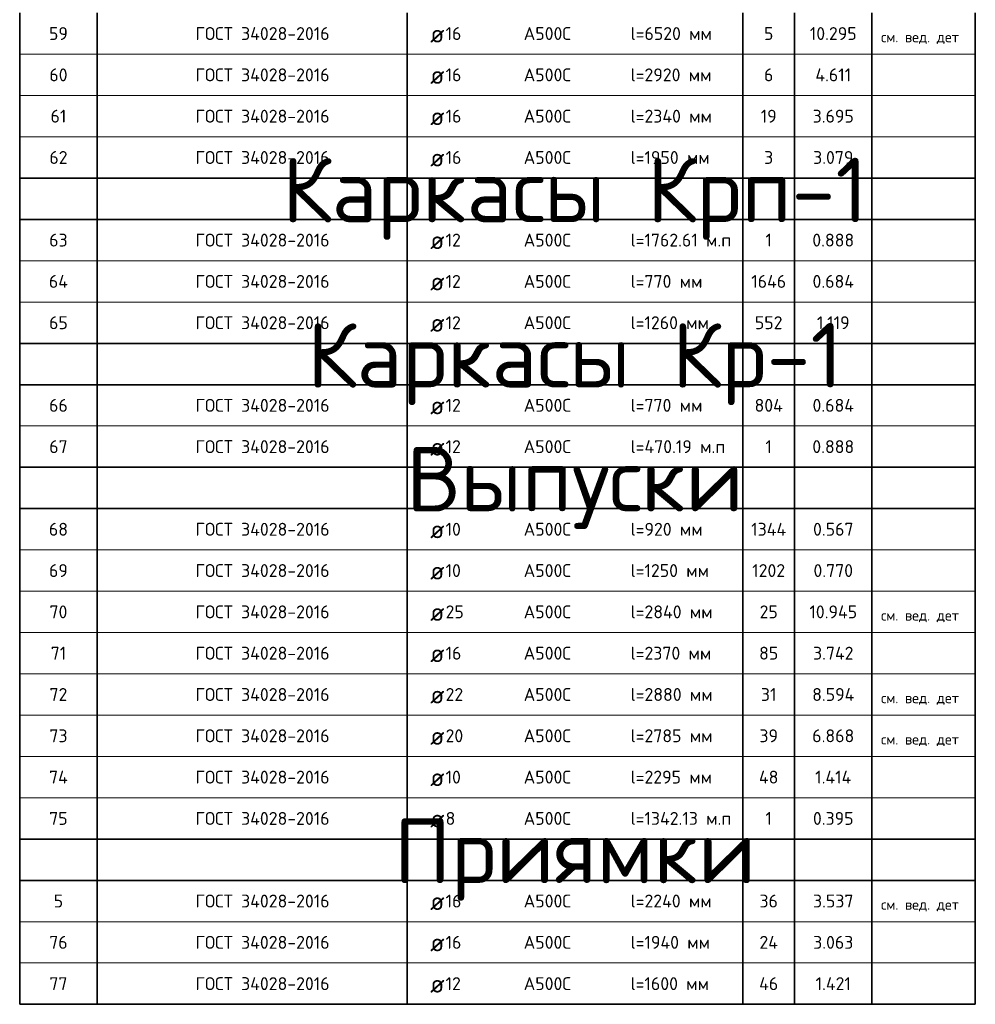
# Model space of a CAD drawing. Header units: millimetres. Extents: x -3483 to 105345, y -283423 to 72284.
# Tile 150 of 157: x 84819 to 88519, y 55187 to 59000. Entities that reach past the tile are written whole.
import ezdxf

# ---------------------------------------------------------------- set-up
doc = ezdxf.new("R2010")
doc.units = ezdxf.units.MM
doc.layers.add('Standard', color=7, linetype='Continuous', lineweight=25)
doc.styles.add('ARIAL', font='ARIAL.TTF')
doc.styles.add('ISOCPEUR', font='ISOCPEUR')

msp = doc.modelspace()

# ---------------------------------------------------------------- linework, layer by layer
at = {"layer": 'Standard', "color": 7, "linetype": 'Continuous', "lineweight": 35, "transparency": 33554687}
for p, q in [((84819.2, 59026.6), (84819.2, 58866.6)), ((85119.2, 59026.6), (85119.2, 58866.6)), ((86319.2, 59026.6), (86319.2, 58866.6)), ((87619.2, 59026.6), (87619.2, 58866.6)), ((87819.2, 59026.6), (87819.2, 58866.6)), ((88119.2, 59026.6), (88119.2, 58866.6)), ((88519.2, 59026.6), (88519.2, 58866.6)), ((84819.2, 58866.6), (84819.2, 58706.6)), ((85119.2, 58866.6), (85119.2, 58706.6)), ((86319.2, 58866.6), (86319.2, 58706.6)), ((87619.2, 58866.6), (87619.2, 58706.6)), ((87819.2, 58866.6), (87819.2, 58706.6)), ((88119.2, 58866.6), (88119.2, 58706.6)), ((88519.2, 58866.6), (88519.2, 58706.6)), ((84819.2, 58706.6), (84819.2, 58546.6)), ((85119.2, 58706.6), (85119.2, 58546.6)), ((86319.2, 58706.6), (86319.2, 58546.6)), ((87619.2, 58706.6), (87619.2, 58546.6)), ((87819.2, 58706.6), (87819.2, 58546.6)), ((88119.2, 58706.6), (88119.2, 58546.6)), ((88519.2, 58706.6), (88519.2, 58546.6)), ((84819.2, 58546.6), (84819.2, 58386.6)), ((85119.2, 58546.6), (85119.2, 58386.6)), ((86319.2, 58546.6), (86319.2, 58386.6)), ((87619.2, 58546.6), (87619.2, 58386.6)), ((87819.2, 58546.6), (87819.2, 58386.6)), ((88119.2, 58546.6), (88119.2, 58386.6)), ((88519.2, 58546.6), (88519.2, 58386.6)), ((84819.2, 58386.6), (88519.2, 58386.6)), ((84819.2, 58386.6), (84819.2, 58226.6)), ((85119.2, 58386.6), (85119.2, 58226.6)), ((86319.2, 58386.6), (86319.2, 58226.6)), ((87619.2, 58386.6), (87619.2, 58226.6)), ((87819.2, 58386.6), (87819.2, 58226.6)), ((88119.2, 58386.6), (88119.2, 58226.6)), ((88519.2, 58386.6), (88519.2, 58226.6)), ((84819.2, 58226.6), (88519.2, 58226.6)), ((88519.2, 58226.6), (84819.2, 58226.6)), ((84819.2, 58226.6), (84819.2, 58066.6)), ((85119.2, 58226.6), (85119.2, 58066.6)), ((86319.2, 58226.6), (86319.2, 58066.6)), ((87619.2, 58226.6), (87619.2, 58066.6)), ((87819.2, 58226.6), (87819.2, 58066.6)), ((88119.2, 58226.6), (88119.2, 58066.6)), ((88519.2, 58226.6), (88519.2, 58066.6)), ((84819.2, 58066.6), (84819.2, 57906.6)), ((85119.2, 58066.6), (85119.2, 57906.6)), ((86319.2, 58066.6), (86319.2, 57906.6)), ((87619.2, 58066.6), (87619.2, 57906.6)), ((87819.2, 58066.6), (87819.2, 57906.6)), ((88119.2, 58066.6), (88119.2, 57906.6)), ((88519.2, 58066.6), (88519.2, 57906.6)), ((84819.2, 57906.6), (84819.2, 57746.6)), ((85119.2, 57906.6), (85119.2, 57746.6)), ((86319.2, 57906.6), (86319.2, 57746.6)), ((87619.2, 57906.6), (87619.2, 57746.6)), ((87819.2, 57906.6), (87819.2, 57746.6)), ((88119.2, 57906.6), (88119.2, 57746.6)), ((88519.2, 57906.6), (88519.2, 57746.6)), ((84819.2, 57746.6), (88519.2, 57746.6)), ((84819.2, 57746.6), (84819.2, 57586.6)), ((84819.2, 57746.6), (88519.2, 57746.6)), ((84819.2, 57746.6), (88519.2, 57746.6)), ((84819.2, 57746.6), (88519.2, 57746.6)), ((84819.2, 57746.6), (88519.2, 57746.6)), ((85119.2, 57746.6), (85119.2, 57586.6)), ((86319.2, 57746.6), (86319.2, 57586.6)), ((87619.2, 57746.6), (87619.2, 57586.6)), ((87819.2, 57746.6), (87819.2, 57586.6)), ((88119.2, 57746.6), (88119.2, 57586.6)), ((88519.2, 57746.6), (88519.2, 57586.6)), ((84819.2, 57586.6), (88519.2, 57586.6)), ((84819.2, 57586.6), (84819.2, 57426.6)), ((85119.2, 57586.6), (85119.2, 57426.6)), ((86319.2, 57586.6), (86319.2, 57426.6)), ((87619.2, 57586.6), (87619.2, 57426.6)), ((87819.2, 57586.6), (87819.2, 57426.6)), ((88119.2, 57586.6), (88119.2, 57426.6)), ((88519.2, 57586.6), (88519.2, 57426.6)), ((84819.2, 57426.6), (84819.2, 57266.6)), ((85119.2, 57426.6), (85119.2, 57266.6)), ((86319.2, 57426.6), (86319.2, 57266.6)), ((87619.2, 57426.6), (87619.2, 57266.6)), ((87819.2, 57426.6), (87819.2, 57266.6)), ((88119.2, 57426.6), (88119.2, 57266.6)), ((88519.2, 57426.6), (88519.2, 57266.6)), ((84819.2, 57266.6), (88519.2, 57266.6)), ((84819.2, 57266.6), (84819.2, 57106.6)), ((84819.2, 57266.6), (88519.2, 57266.6)), ((84819.2, 57266.6), (88519.2, 57266.6)), ((84819.2, 57266.6), (88519.2, 57266.6)), ((84819.2, 57266.6), (88519.2, 57266.6)), ((84819.2, 57266.6), (88519.2, 57266.6)), ((85119.2, 57266.6), (85119.2, 57106.6)), ((86319.2, 57266.6), (86319.2, 57106.6)), ((87619.2, 57266.6), (87619.2, 57106.6)), ((87819.2, 57266.6), (87819.2, 57106.6)), ((88119.2, 57266.6), (88119.2, 57106.6)), ((88519.2, 57266.6), (88519.2, 57106.6)), ((84819.2, 57106.6), (88519.2, 57106.6)), ((84819.2, 57106.6), (84819.2, 56946.6)), ((85119.2, 57106.6), (85119.2, 56946.6)), ((86319.2, 57106.6), (86319.2, 56946.6)), ((87619.2, 57106.6), (87619.2, 56946.6)), ((87819.2, 57106.6), (87819.2, 56946.6)), ((88119.2, 57106.6), (88119.2, 56946.6)), ((88519.2, 57106.6), (88519.2, 56946.6)), ((84819.2, 56946.6), (84819.2, 56786.6)), ((85119.2, 56946.6), (85119.2, 56786.6)), ((86319.2, 56946.6), (86319.2, 56786.6)), ((87619.2, 56946.6), (87619.2, 56786.6)), ((87819.2, 56946.6), (87819.2, 56786.6)), ((88119.2, 56946.6), (88119.2, 56786.6)), ((88519.2, 56946.6), (88519.2, 56786.6)), ((84819.2, 56786.6), (84819.2, 56626.6)), ((85119.2, 56786.6), (85119.2, 56626.6)), ((86319.2, 56786.6), (86319.2, 56626.6)), ((87619.2, 56786.6), (87619.2, 56626.6)), ((87819.2, 56786.6), (87819.2, 56626.6)), ((88119.2, 56786.6), (88119.2, 56626.6)), ((88519.2, 56786.6), (88519.2, 56626.6)), ((84819.2, 56626.6), (84819.2, 56466.6)), ((85119.2, 56626.6), (85119.2, 56466.6)), ((86319.2, 56626.6), (86319.2, 56466.6)), ((87619.2, 56626.6), (87619.2, 56466.6)), ((87819.2, 56626.6), (87819.2, 56466.6)), ((88119.2, 56626.6), (88119.2, 56466.6)), ((88519.2, 56626.6), (88519.2, 56466.6)), ((84819.2, 56466.6), (84819.2, 56306.6)), ((85119.2, 56466.6), (85119.2, 56306.6)), ((86319.2, 56466.6), (86319.2, 56306.6)), ((87619.2, 56466.6), (87619.2, 56306.6)), ((87819.2, 56466.6), (87819.2, 56306.6)), ((88119.2, 56466.6), (88119.2, 56306.6)), ((88519.2, 56466.6), (88519.2, 56306.6)), ((84819.2, 56306.6), (84819.2, 56146.6)), ((85119.2, 56306.6), (85119.2, 56146.6)), ((86319.2, 56306.6), (86319.2, 56146.6)), ((87619.2, 56306.6), (87619.2, 56146.6)), ((87819.2, 56306.6), (87819.2, 56146.6)), ((88119.2, 56306.6), (88119.2, 56146.6)), ((88519.2, 56306.6), (88519.2, 56146.6)), ((84819.2, 56146.6), (84819.2, 55986.6)), ((85119.2, 56146.6), (85119.2, 55986.6)), ((86319.2, 56146.6), (86319.2, 55986.6)), ((87619.2, 56146.6), (87619.2, 55986.6)), ((87819.2, 56146.6), (87819.2, 55986.6)), ((88119.2, 56146.6), (88119.2, 55986.6)), ((88519.2, 56146.6), (88519.2, 55986.6)), ((84819.2, 55986.6), (84819.2, 55826.6)), ((85119.2, 55986.6), (85119.2, 55826.6)), ((86319.2, 55986.6), (86319.2, 55826.6)), ((87619.2, 55986.6), (87619.2, 55826.6)), ((87819.2, 55986.6), (87819.2, 55826.6)), ((88119.2, 55986.6), (88119.2, 55826.6)), ((88519.2, 55986.6), (88519.2, 55826.6)), ((84819.2, 55826.6), (88519.2, 55826.6)), ((84819.2, 55826.6), (88519.2, 55826.6)), ((84819.2, 55826.6), (88519.2, 55826.6)), ((84819.2, 55826.6), (84819.2, 55666.6)), ((85119.2, 55826.6), (85119.2, 55666.6)), ((86319.2, 55826.6), (86319.2, 55666.6)), ((87619.2, 55826.6), (87619.2, 55666.6)), ((87819.2, 55826.6), (87819.2, 55666.6)), ((88119.2, 55826.6), (88119.2, 55666.6)), ((88519.2, 55826.6), (88519.2, 55666.6)), ((84819.2, 55666.6), (88519.2, 55666.6)), ((84819.2, 55666.6), (84819.2, 55506.6)), ((85119.2, 55666.6), (85119.2, 55506.6)), ((86319.2, 55666.6), (86319.2, 55506.6)), ((87619.2, 55666.6), (87619.2, 55506.6)), ((87819.2, 55666.6), (87819.2, 55506.6)), ((88119.2, 55666.6), (88119.2, 55506.6)), ((88519.2, 55666.6), (88519.2, 55506.6)), ((84819.2, 55506.6), (84819.2, 55346.6)), ((85119.2, 55506.6), (85119.2, 55346.6)), ((86319.2, 55506.6), (86319.2, 55346.6)), ((87619.2, 55506.6), (87619.2, 55346.6)), ((87819.2, 55506.6), (87819.2, 55346.6)), ((88119.2, 55506.6), (88119.2, 55346.6)), ((88519.2, 55506.6), (88519.2, 55346.6)), ((84819.2, 55346.6), (84819.2, 55186.6)), ((85119.2, 55346.6), (85119.2, 55186.6)), ((86319.2, 55346.6), (86319.2, 55186.6)), ((87619.2, 55346.6), (87619.2, 55186.6)), ((87819.2, 55346.6), (87819.2, 55186.6)), ((88119.2, 55346.6), (88119.2, 55186.6)), ((88519.2, 55346.6), (88519.2, 55186.6)), ((84819.2, 55186.6), (88519.2, 55186.6))]:
    msp.add_line(p, q, dxfattribs=at)
at = {"layer": 'Standard', "color": 7, "linetype": 'Continuous', "lineweight": 13, "transparency": 33554687}
for p, q in [((88519.2, 58866.6), (84819.2, 58866.6)), ((88519.2, 58706.6), (84819.2, 58706.6)), ((88519.2, 58546.6), (84819.2, 58546.6)), ((88519.2, 58386.6), (84819.2, 58386.6)), ((88519.2, 58226.6), (84819.2, 58226.6)), ((88519.2, 58066.6), (84819.2, 58066.6)), ((88519.2, 57906.6), (84819.2, 57906.6)), ((88519.2, 57746.6), (84819.2, 57746.6)), ((88519.2, 57746.6), (84819.2, 57746.6)), ((88519.2, 57746.6), (84819.2, 57746.6)), ((88519.2, 57746.6), (84819.2, 57746.6)), ((88519.2, 57746.6), (84819.2, 57746.6)), ((88519.2, 57586.6), (84819.2, 57586.6)), ((88519.2, 57426.6), (84819.2, 57426.6)), ((88519.2, 57266.6), (84819.2, 57266.6)), ((88519.2, 57266.6), (84819.2, 57266.6)), ((88519.2, 57266.6), (84819.2, 57266.6)), ((88519.2, 57266.6), (84819.2, 57266.6)), ((88519.2, 57266.6), (84819.2, 57266.6)), ((88519.2, 57266.6), (84819.2, 57266.6)), ((88519.2, 56946.6), (84819.2, 56946.6)), ((88519.2, 56786.6), (84819.2, 56786.6)), ((88519.2, 56626.6), (84819.2, 56626.6)), ((88519.2, 56466.6), (84819.2, 56466.6)), ((88519.2, 56306.6), (84819.2, 56306.6)), ((88519.2, 56146.6), (84819.2, 56146.6)), ((88519.2, 55986.6), (84819.2, 55986.6)), ((88519.2, 55826.6), (84819.2, 55826.6)), ((88519.2, 55826.6), (84819.2, 55826.6)), ((88519.2, 55826.6), (84819.2, 55826.6)), ((88519.2, 55506.6), (84819.2, 55506.6)), ((88519.2, 55346.6), (84819.2, 55346.6)), ((88519.2, 55186.6), (84819.2, 55186.6))]:
    msp.add_line(p, q, dxfattribs=at)

# ---------------------------------------------------------------- texts
at = {"layer": 'Standard', "color": 7, "linetype": 'Continuous', "lineweight": 35, "transparency": 33554687, "style": 'ISOCPEUR'}
for s, insert, char_height, width, attachment_point in [('\\A1;{\\fISOCPEUR|i0|b0;\\H50.000000;\\W1.000000;\\C7;ГОСТ 34028-2016}\\P', (85499.2, 58946.6), 50, 549.083, 4), ('\\A1;{\\fISOCPEUR|i0|b0;\\H50.000000;\\W1.000000;\\C7;59}\\P', (84969.2, 58946.6), 50, 91.875, 5), ('\\A1;{\\fISOCPEUR|i0|b0;\\H70.000000;\\W1.000000;\\C7;ø}\\P', (86408.3, 58946.6), 70, 91.636, 4), ('\\A1;{\\fISOCPEUR|i0|b0;\\H50.000000;\\W1.000000;\\C7;16}\\P', (86468.1, 58946.6), 50, 78.75, 4), ('\\A1;{\\fISOCPEUR|i0|b0;\\H50.000000;\\W1.000000;\\C7;А500С}\\P', (86770.5, 58946.6), 50, 208.718, 4), ('\\A1;{\\fISOCPEUR|i0|b0;\\H50.000000;\\W1.000000;\\C7;l=6520 мм}\\P', (87184.7, 58946.6), 50, 329.206, 4), ('\\A1;{\\fISOCPEUR|i0|b0;\\H50.000000;\\W1.000000;\\C7;5}\\P', (87719.2, 58946.6), 50, 54.444, 5), ('\\A1;{\\fISOCPEUR|i0|b0;\\H50.000000;\\W1.000000;\\C7;10.295}\\P', (87969.2, 58946.6), 50, 202.5, 5), ('\\A1;{\\fISOCPEUR|i0|b0;\\H50.000000;\\W1.000000;\\C7;ГОСТ 34028-2016}\\P', (85499.2, 58786.6), 50, 549.083, 4), ('\\A1;{\\fISOCPEUR|i0|b0;\\H50.000000;\\W1.000000;\\C7;60}\\P', (84969.2, 58786.6), 50, 91.875, 5), ('\\A1;{\\fISOCPEUR|i0|b0;\\H50.000000;\\W1.000000;\\C7;16}\\P', (86468.1, 58786.6), 50, 78.75, 4), ('\\A1;{\\fISOCPEUR|i0|b0;\\H50.000000;\\W1.000000;\\C7;А500С}\\P', (86770.5, 58786.6), 50, 208.718, 4), ('\\A1;{\\fISOCPEUR|i0|b0;\\H50.000000;\\W1.000000;\\C7;l=2920 мм}\\P', (87184.7, 58786.6), 50, 329.206, 4), ('\\A1;{\\fISOCPEUR|i0|b0;\\H50.000000;\\W1.000000;\\C7;6}\\P', (87719.2, 58786.6), 50, 54.444, 5), ('\\A1;{\\fISOCPEUR|i0|b0;\\H50.000000;\\W1.000000;\\C7;4.611}\\P', (87969.2, 58786.6), 50, 160.588, 5), ('\\A1;{\\fISOCPEUR|i0|b0;\\H70.000000;\\W1.000000;\\C7;ø}\\P', (86408.3, 58786.6), 70, 91.636, 4), ('\\A1;{\\fISOCPEUR|i0|b0;\\H50.000000;\\W1.000000;\\C7;ГОСТ 34028-2016}\\P', (85499.2, 58626.6), 50, 549.083, 4), ('\\A1;{\\fISOCPEUR|i0|b0;\\H50.000000;\\W1.000000;\\C7;l=2340 мм}\\P', (87184.7, 58626.6), 50, 334.219, 4), ('\\A1;{\\fISOCPEUR|i0|b0;\\H50.000000;\\W1.000000;\\C7;61}\\P', (84969.2, 58626.6), 50, 78.75, 5), ('\\A1;{\\fISOCPEUR|i0|b0;\\H70.000000;\\W1.000000;\\C7;ø}\\P', (86408.3, 58626.6), 70, 91.636, 4), ('\\A1;{\\fISOCPEUR|i0|b0;\\H50.000000;\\W1.000000;\\C7;16}\\P', (86468.1, 58626.6), 50, 78.75, 4), ('\\A1;{\\fISOCPEUR|i0|b0;\\H50.000000;\\W1.000000;\\C7;А500С}\\P', (86770.5, 58626.6), 50, 208.718, 4), ('\\A1;{\\fISOCPEUR|i0|b0;\\H50.000000;\\W1.000000;\\C7;19}\\P', (87719.2, 58626.6), 50, 78.75, 5), ('\\A1;{\\fISOCPEUR|i0|b0;\\H50.000000;\\W1.000000;\\C7;3.695}\\P', (87969.2, 58626.6), 50, 178.485, 5), ('\\A1;{\\fISOCPEUR|i0|b0;\\H50.000000;\\W1.000000;\\C7;ГОСТ 34028-2016}\\P', (85499.2, 58466.6), 50, 549.083, 4), ('\\A1;{\\fISOCPEUR|i0|b0;\\H50.000000;\\W1.000000;\\C7;l=1950 мм}\\P', (87184.7, 58466.6), 50, 318.413, 4), ('\\A1;{\\fISOCPEUR|i0|b0;\\H50.000000;\\W1.000000;\\C7;62}\\P', (84969.2, 58466.6), 50, 91.875, 5), ('\\A1;{\\fISOCPEUR|i0|b0;\\H70.000000;\\W1.000000;\\C7;ø}\\P', (86408.3, 58466.6), 70, 91.636, 4), ('\\A1;{\\fISOCPEUR|i0|b0;\\H50.000000;\\W1.000000;\\C7;16}\\P', (86468.1, 58466.6), 50, 78.75, 4), ('\\A1;{\\fISOCPEUR|i0|b0;\\H50.000000;\\W1.000000;\\C7;А500С}\\P', (86770.5, 58466.6), 50, 208.718, 4), ('\\A1;{\\fISOCPEUR|i0|b0;\\H50.000000;\\W1.000000;\\C7;3}\\P', (87719.2, 58466.6), 50, 54.444, 5), ('\\A1;{\\fISOCPEUR|i0|b0;\\H50.000000;\\W1.000000;\\C7;3.079}\\P', (87969.2, 58466.6), 50, 178.485, 5), ('\\A1;{\\fISOCPEUR|i0|b0;\\H50.000000;\\W1.000000;\\C7;ГОСТ 34028-2016}\\P', (85499.2, 58146.6), 50, 549.083, 4), ('\\A1;{\\fISOCPEUR|i0|b0;\\H50.000000;\\W1.000000;\\C7;l=1762.61 м.п}\\P', (87184.7, 58146.6), 50, 403.171, 4), ('\\A1;{\\fISOCPEUR|i0|b0;\\H50.000000;\\W1.000000;\\C7;63}\\P', (84969.2, 58146.6), 50, 91.875, 5), ('\\A1;{\\fISOCPEUR|i0|b0;\\H70.000000;\\W1.000000;\\C7;ø}\\P', (86408.3, 58146.6), 70, 91.636, 4), ('\\A1;{\\fISOCPEUR|i0|b0;\\H50.000000;\\W1.000000;\\C7;12}\\P', (86468.1, 58146.6), 50, 78.75, 4), ('\\A1;{\\fISOCPEUR|i0|b0;\\H50.000000;\\W1.000000;\\C7;А500С}\\P', (86770.5, 58146.6), 50, 208.718, 4), ('\\A1;{\\fISOCPEUR|i0|b0;\\H50.000000;\\W1.000000;\\C7;1}\\P', (87719.2, 58146.6), 50, 38.889, 5), ('\\A1;{\\fISOCPEUR|i0|b0;\\H50.000000;\\W1.000000;\\C7;0.888}\\P', (87969.2, 58146.6), 50, 178.485, 5), ('\\A1;{\\fISOCPEUR|i0|b0;\\H50.000000;\\W1.000000;\\C7;ГОСТ 34028-2016}\\P', (85499.2, 57986.6), 50, 549.083, 4), ('\\A1;{\\fISOCPEUR|i0|b0;\\H50.000000;\\W1.000000;\\C7;64}\\P', (84969.2, 57986.6), 50, 97.059, 5), ('\\A1;{\\fISOCPEUR|i0|b0;\\H50.000000;\\W1.000000;\\C7;12}\\P', (86468.1, 57986.6), 50, 78.75, 4), ('\\A1;{\\fISOCPEUR|i0|b0;\\H50.000000;\\W1.000000;\\C7;А500С}\\P', (86770.5, 57986.6), 50, 208.718, 4), ('\\A1;{\\fISOCPEUR|i0|b0;\\H50.000000;\\W1.000000;\\C7;l=770 мм}\\P', (87184.7, 57986.6), 50, 294.107, 4), ('\\A1;{\\fISOCPEUR|i0|b0;\\H50.000000;\\W1.000000;\\C7;1646}\\P', (87719.2, 57986.6), 50, 156.774, 5), ('\\A1;{\\fISOCPEUR|i0|b0;\\H50.000000;\\W1.000000;\\C7;0.684}\\P', (87969.2, 57986.6), 50, 183.529, 5), ('\\A1;{\\fISOCPEUR|i0|b0;\\H70.000000;\\W1.000000;\\C7;ø}\\P', (86408.3, 57986.6), 70, 91.636, 4), ('\\A1;{\\fISOCPEUR|i0|b0;\\H50.000000;\\W1.000000;\\C7;ГОСТ 34028-2016}\\P', (85499.2, 57826.6), 50, 549.083, 4), ('\\A1;{\\fISOCPEUR|i0|b0;\\H50.000000;\\W1.000000;\\C7;l=1260 мм}\\P', (87184.7, 57826.6), 50, 318.413, 4), ('\\A1;{\\fISOCPEUR|i0|b0;\\H50.000000;\\W1.000000;\\C7;65}\\P', (84969.2, 57826.6), 50, 91.875, 5), ('\\A1;{\\fISOCPEUR|i0|b0;\\H70.000000;\\W1.000000;\\C7;ø}\\P', (86408.3, 57826.6), 70, 91.636, 4), ('\\A1;{\\fISOCPEUR|i0|b0;\\H50.000000;\\W1.000000;\\C7;12}\\P', (86468.1, 57826.6), 50, 78.75, 4), ('\\A1;{\\fISOCPEUR|i0|b0;\\H50.000000;\\W1.000000;\\C7;А500С}\\P', (86770.5, 57826.6), 50, 208.718, 4), ('\\A1;{\\fISOCPEUR|i0|b0;\\H50.000000;\\W1.000000;\\C7;552}\\P', (87719.2, 57826.6), 50, 127.826, 5), ('\\A1;{\\fISOCPEUR|i0|b0;\\H50.000000;\\W1.000000;\\C7;1.119}\\P', (87969.2, 57826.6), 50, 143.939, 5), ('\\A1;{\\fISOCPEUR|i0|b0;\\H50.000000;\\W1.000000;\\C7;ГОСТ 34028-2016}\\P', (85499.2, 57506.6), 50, 549.083, 4), ('\\A1;{\\fISOCPEUR|i0|b0;\\H50.000000;\\W1.000000;\\C7;66}\\P', (84969.2, 57506.6), 50, 91.875, 5), ('\\A1;{\\fISOCPEUR|i0|b0;\\H70.000000;\\W1.000000;\\C7;ø}\\P', (86408.3, 57506.6), 70, 91.636, 4), ('\\A1;{\\fISOCPEUR|i0|b0;\\H50.000000;\\W1.000000;\\C7;12}\\P', (86468.1, 57506.6), 50, 78.75, 4), ('\\A1;{\\fISOCPEUR|i0|b0;\\H50.000000;\\W1.000000;\\C7;А500С}\\P', (86770.5, 57506.6), 50, 208.718, 4), ('\\A1;{\\fISOCPEUR|i0|b0;\\H50.000000;\\W1.000000;\\C7;l=770 мм}\\P', (87184.7, 57506.6), 50, 294.107, 4), ('\\A1;{\\fISOCPEUR|i0|b0;\\H50.000000;\\W1.000000;\\C7;804}\\P', (87719.2, 57506.6), 50, 132.917, 5), ('\\A1;{\\fISOCPEUR|i0|b0;\\H50.000000;\\W1.000000;\\C7;0.684}\\P', (87969.2, 57506.6), 50, 183.529, 5), ('\\A1;{\\fISOCPEUR|i0|b0;\\H50.000000;\\W1.000000;\\C7;ГОСТ 34028-2016}\\P', (85499.2, 57346.6), 50, 549.083, 4), ('\\A1;{\\fISOCPEUR|i0|b0;\\H50.000000;\\W1.000000;\\C7;l=470.19 м.п}\\P', (87184.7, 57346.6), 50, 383.684, 4), ('\\A1;{\\fISOCPEUR|i0|b0;\\H50.000000;\\W1.000000;\\C7;67}\\P', (84969.2, 57346.6), 50, 91.875, 5), ('\\A1;{\\fISOCPEUR|i0|b0;\\H70.000000;\\W1.000000;\\C7;ø}\\P', (86408.3, 57346.6), 70, 91.636, 4), ('\\A1;{\\fISOCPEUR|i0|b0;\\H50.000000;\\W1.000000;\\C7;12}\\P', (86468.1, 57346.6), 50, 78.75, 4), ('\\A1;{\\fISOCPEUR|i0|b0;\\H50.000000;\\W1.000000;\\C7;А500С}\\P', (86770.5, 57346.6), 50, 208.718, 4), ('\\A1;{\\fISOCPEUR|i0|b0;\\H50.000000;\\W1.000000;\\C7;1}\\P', (87719.2, 57346.6), 50, 38.889, 5), ('\\A1;{\\fISOCPEUR|i0|b0;\\H50.000000;\\W1.000000;\\C7;0.888}\\P', (87969.2, 57346.6), 50, 178.485, 5), ('\\A1;{\\fISOCPEUR|i0|b0;\\H50.000000;\\W1.000000;\\C7;ГОСТ 34028-2016}\\P', (85499.2, 57026.6), 50, 549.083, 4), ('\\A1;{\\fISOCPEUR|i0|b0;\\H50.000000;\\W1.000000;\\C7;l=920 мм}\\P', (87184.7, 57026.6), 50, 294.107, 4), ('\\A1;{\\fISOCPEUR|i0|b0;\\H50.000000;\\W1.000000;\\C7;68}\\P', (84969.2, 57026.6), 50, 91.875, 5), ('\\A1;{\\fISOCPEUR|i0|b0;\\H70.000000;\\W1.000000;\\C7;ø}\\P', (86408.3, 57026.6), 70, 91.636, 4), ('\\A1;{\\fISOCPEUR|i0|b0;\\H50.000000;\\W1.000000;\\C7;10}\\P', (86468.1, 57026.6), 50, 78.75, 4), ('\\A1;{\\fISOCPEUR|i0|b0;\\H50.000000;\\W1.000000;\\C7;А500С}\\P', (86770.5, 57026.6), 50, 208.718, 4), ('\\A1;{\\fISOCPEUR|i0|b0;\\H50.000000;\\W1.000000;\\C7;1344}\\P', (87719.2, 57026.6), 50, 161.875, 5), ('\\A1;{\\fISOCPEUR|i0|b0;\\H50.000000;\\W1.000000;\\C7;0.567}\\P', (87969.2, 57026.6), 50, 178.485, 5), ('\\A1;{\\fISOCPEUR|i0|b0;\\H50.000000;\\W1.000000;\\C7;ГОСТ 34028-2016}\\P', (85499.2, 56866.6), 50, 549.083, 4), ('\\A1;{\\fISOCPEUR|i0|b0;\\H50.000000;\\W1.000000;\\C7;l=1250 мм}\\P', (87184.7, 56866.6), 50, 318.413, 4), ('\\A1;{\\fISOCPEUR|i0|b0;\\H50.000000;\\W1.000000;\\C7;69}\\P', (84969.2, 56866.6), 50, 91.875, 5), ('\\A1;{\\fISOCPEUR|i0|b0;\\H70.000000;\\W1.000000;\\C7;ø}\\P', (86408.3, 56866.6), 70, 91.636, 4), ('\\A1;{\\fISOCPEUR|i0|b0;\\H50.000000;\\W1.000000;\\C7;10}\\P', (86468.1, 56866.6), 50, 78.75, 4), ('\\A1;{\\fISOCPEUR|i0|b0;\\H50.000000;\\W1.000000;\\C7;А500С}\\P', (86770.5, 56866.6), 50, 208.718, 4), ('\\A1;{\\fISOCPEUR|i0|b0;\\H50.000000;\\W1.000000;\\C7;1202}\\P', (87719.2, 56866.6), 50, 151.667, 5), ('\\A1;{\\fISOCPEUR|i0|b0;\\H50.000000;\\W1.000000;\\C7;0.770}\\P', (87969.2, 56866.6), 50, 178.485, 5), ('\\A1;{\\fISOCPEUR|i0|b0;\\H50.000000;\\W1.000000;\\C7;ГОСТ 34028-2016}\\P', (85499.2, 56706.6), 50, 549.083, 4), ('\\A1;{\\fISOCPEUR|i0|b0;\\H50.000000;\\W1.000000;\\C7;70}\\P', (84969.2, 56706.6), 50, 91.875, 5), ('\\A1;{\\fISOCPEUR|i0|b0;\\H70.000000;\\W1.000000;\\C7;ø}\\P', (86408.3, 56706.6), 70, 91.636, 4), ('\\A1;{\\fISOCPEUR|i0|b0;\\H50.000000;\\W1.000000;\\C7;25}\\P', (86468.1, 56706.6), 50, 91.875, 4), ('\\A1;{\\fISOCPEUR|i0|b0;\\H50.000000;\\W1.000000;\\C7;А500С}\\P', (86770.5, 56706.6), 50, 208.718, 4), ('\\A1;{\\fISOCPEUR|i0|b0;\\H50.000000;\\W1.000000;\\C7;l=2840 мм}\\P', (87184.7, 56706.6), 50, 334.219, 4), ('\\A1;{\\fISOCPEUR|i0|b0;\\H50.000000;\\W1.000000;\\C7;25}\\P', (87719.2, 56706.6), 50, 91.875, 5), ('\\A1;{\\fISOCPEUR|i0|b0;\\H50.000000;\\W1.000000;\\C7;10.945}\\P', (87969.2, 56706.6), 50, 207.561, 5), ('\\A1;{\\fISOCPEUR|i0|b0;\\H50.000000;\\W1.000000;\\C7;ГОСТ 34028-2016}\\P', (85499.2, 56546.6), 50, 549.083, 4), ('\\A1;{\\fISOCPEUR|i0|b0;\\H50.000000;\\W1.000000;\\C7;71}\\P', (84969.2, 56546.6), 50, 78.75, 5), ('\\A1;{\\fISOCPEUR|i0|b0;\\H70.000000;\\W1.000000;\\C7;ø}\\P', (86408.3, 56546.6), 70, 91.636, 4), ('\\A1;{\\fISOCPEUR|i0|b0;\\H50.000000;\\W1.000000;\\C7;16}\\P', (86468.1, 56546.6), 50, 78.75, 4), ('\\A1;{\\fISOCPEUR|i0|b0;\\H50.000000;\\W1.000000;\\C7;А500С}\\P', (86770.5, 56546.6), 50, 208.718, 4), ('\\A1;{\\fISOCPEUR|i0|b0;\\H50.000000;\\W1.000000;\\C7;l=2370 мм}\\P', (87184.7, 56546.6), 50, 329.206, 4), ('\\A1;{\\fISOCPEUR|i0|b0;\\H50.000000;\\W1.000000;\\C7;85}\\P', (87719.2, 56546.6), 50, 91.875, 5), ('\\A1;{\\fISOCPEUR|i0|b0;\\H50.000000;\\W1.000000;\\C7;3.742}\\P', (87969.2, 56546.6), 50, 183.529, 5), ('\\A1;{\\fISOCPEUR|i0|b0;\\H50.000000;\\W1.000000;\\C7;ГОСТ 34028-2016}\\P', (85499.2, 56386.6), 50, 549.083, 4), ('\\A1;{\\fISOCPEUR|i0|b0;\\H50.000000;\\W1.000000;\\C7;72}\\P', (84969.2, 56386.6), 50, 91.875, 5), ('\\A1;{\\fISOCPEUR|i0|b0;\\H70.000000;\\W1.000000;\\C7;ø}\\P', (86408.3, 56386.6), 70, 91.636, 4), ('\\A1;{\\fISOCPEUR|i0|b0;\\H50.000000;\\W1.000000;\\C7;22}\\P', (86468.1, 56386.6), 50, 91.875, 4), ('\\A1;{\\fISOCPEUR|i0|b0;\\H50.000000;\\W1.000000;\\C7;А500С}\\P', (86770.5, 56386.6), 50, 208.718, 4), ('\\A1;{\\fISOCPEUR|i0|b0;\\H50.000000;\\W1.000000;\\C7;l=2880 мм}\\P', (87184.7, 56386.6), 50, 329.206, 4), ('\\A1;{\\fISOCPEUR|i0|b0;\\H50.000000;\\W1.000000;\\C7;31}\\P', (87719.2, 56386.6), 50, 78.75, 5), ('\\A1;{\\fISOCPEUR|i0|b0;\\H50.000000;\\W1.000000;\\C7;8.594}\\P', (87969.2, 56386.6), 50, 183.529, 5), ('\\A1;{\\fISOCPEUR|i0|b0;\\H50.000000;\\W1.000000;\\C7;ГОСТ 34028-2016}\\P', (85499.2, 56226.6), 50, 549.083, 4), ('\\A1;{\\fISOCPEUR|i0|b0;\\H50.000000;\\W1.000000;\\C7;73}\\P', (84969.2, 56226.6), 50, 91.875, 5), ('\\A1;{\\fISOCPEUR|i0|b0;\\H50.000000;\\W1.000000;\\C7;20}\\P', (86468.1, 56226.6), 50, 91.875, 4), ('\\A1;{\\fISOCPEUR|i0|b0;\\H50.000000;\\W1.000000;\\C7;А500С}\\P', (86770.5, 56226.6), 50, 208.718, 4), ('\\A1;{\\fISOCPEUR|i0|b0;\\H50.000000;\\W1.000000;\\C7;l=2785 мм}\\P', (87184.7, 56226.6), 50, 329.206, 4), ('\\A1;{\\fISOCPEUR|i0|b0;\\H50.000000;\\W1.000000;\\C7;39}\\P', (87719.2, 56226.6), 50, 91.875, 5), ('\\A1;{\\fISOCPEUR|i0|b0;\\H50.000000;\\W1.000000;\\C7;6.868}\\P', (87969.2, 56226.6), 50, 178.485, 5), ('\\A1;{\\fISOCPEUR|i0|b0;\\H70.000000;\\W1.000000;\\C7;ø}\\P', (86408.3, 56226.6), 70, 91.636, 4), ('\\A1;{\\fISOCPEUR|i0|b0;\\H50.000000;\\W1.000000;\\C7;ГОСТ 34028-2016}\\P', (85499.2, 56066.6), 50, 549.083, 4), ('\\A1;{\\fISOCPEUR|i0|b0;\\H50.000000;\\W1.000000;\\C7;74}\\P', (84969.2, 56066.6), 50, 97.059, 5), ('\\A1;{\\fISOCPEUR|i0|b0;\\H70.000000;\\W1.000000;\\C7;ø}\\P', (86408.3, 56066.6), 70, 91.636, 4), ('\\A1;{\\fISOCPEUR|i0|b0;\\H50.000000;\\W1.000000;\\C7;10}\\P', (86468.1, 56066.6), 50, 78.75, 4), ('\\A1;{\\fISOCPEUR|i0|b0;\\H50.000000;\\W1.000000;\\C7;А500С}\\P', (86770.5, 56066.6), 50, 208.718, 4), ('\\A1;{\\fISOCPEUR|i0|b0;\\H50.000000;\\W1.000000;\\C7;l=2295 мм}\\P', (87184.7, 56066.6), 50, 329.206, 4), ('\\A1;{\\fISOCPEUR|i0|b0;\\H50.000000;\\W1.000000;\\C7;48}\\P', (87719.2, 56066.6), 50, 97.059, 5), ('\\A1;{\\fISOCPEUR|i0|b0;\\H50.000000;\\W1.000000;\\C7;1.414}\\P', (87969.2, 56066.6), 50, 165.714, 5), ('\\A1;{\\fISOCPEUR|i0|b0;\\H50.000000;\\W1.000000;\\C7;ГОСТ 34028-2016}\\P', (85499.2, 55906.6), 50, 549.083, 4), ('\\A1;{\\fISOCPEUR|i0|b0;\\H50.000000;\\W1.000000;\\C7;l=1342.13 м.п}\\P', (87184.7, 55906.6), 50, 408.193, 4), ('\\A1;{\\fISOCPEUR|i0|b0;\\H50.000000;\\W1.000000;\\C7;75}\\P', (84969.2, 55906.6), 50, 91.875, 5), ('\\A1;{\\fISOCPEUR|i0|b0;\\H70.000000;\\W1.000000;\\C7;ø}\\P', (86408.3, 55906.6), 70, 91.636, 4), ('\\A1;{\\fISOCPEUR|i0|b0;\\H50.000000;\\W1.000000;\\C7;8}\\P', (86468.1, 55906.6), 50, 54.444, 4), ('\\A1;{\\fISOCPEUR|i0|b0;\\H50.000000;\\W1.000000;\\C7;А500С}\\P', (86770.5, 55906.6), 50, 208.718, 4), ('\\A1;{\\fISOCPEUR|i0|b0;\\H50.000000;\\W1.000000;\\C7;1}\\P', (87719.2, 55906.6), 50, 38.889, 5), ('\\A1;{\\fISOCPEUR|i0|b0;\\H50.000000;\\W1.000000;\\C7;0.395}\\P', (87969.2, 55906.6), 50, 178.485, 5), ('\\A1;{\\fISOCPEUR|i0|b0;\\H50.000000;\\W1.000000;\\C7;ГОСТ 34028-2016}\\P', (85499.2, 55586.6), 50, 549.083, 4), ('\\A1;{\\fISOCPEUR|i0|b0;\\H50.000000;\\W1.000000;\\C7;5}\\P', (84969.2, 55586.6), 50, 54.444, 5), ('\\A1;{\\fISOCPEUR|i0|b0;\\H70.000000;\\W1.000000;\\C7;ø}\\P', (86408.3, 55586.6), 70, 91.636, 4), ('\\A1;{\\fISOCPEUR|i0|b0;\\H50.000000;\\W1.000000;\\C7;16}\\P', (86468.1, 55586.6), 50, 78.75, 4), ('\\A1;{\\fISOCPEUR|i0|b0;\\H50.000000;\\W1.000000;\\C7;А500С}\\P', (86770.5, 55586.6), 50, 208.718, 4), ('\\A1;{\\fISOCPEUR|i0|b0;\\H50.000000;\\W1.000000;\\C7;l=2240 мм}\\P', (87184.7, 55586.6), 50, 334.219, 4), ('\\A1;{\\fISOCPEUR|i0|b0;\\H50.000000;\\W1.000000;\\C7;36}\\P', (87719.2, 55586.6), 50, 91.875, 5), ('\\A1;{\\fISOCPEUR|i0|b0;\\H50.000000;\\W1.000000;\\C7;3.537}\\P', (87969.2, 55586.6), 50, 178.485, 5), ('\\A1;{\\fISOCPEUR|i0|b0;\\H50.000000;\\W1.000000;\\C7;ГОСТ 34028-2016}\\P', (85499.2, 55426.6), 50, 549.083, 4), ('\\A1;{\\fISOCPEUR|i0|b0;\\H50.000000;\\W1.000000;\\C7;76}\\P', (84969.2, 55426.6), 50, 91.875, 5), ('\\A1;{\\fISOCPEUR|i0|b0;\\H50.000000;\\W1.000000;\\C7;16}\\P', (86468.1, 55426.6), 50, 78.75, 4), ('\\A1;{\\fISOCPEUR|i0|b0;\\H50.000000;\\W1.000000;\\C7;А500С}\\P', (86770.5, 55426.6), 50, 208.718, 4), ('\\A1;{\\fISOCPEUR|i0|b0;\\H50.000000;\\W1.000000;\\C7;l=1940 мм}\\P', (87184.7, 55426.6), 50, 323.438, 4), ('\\A1;{\\fISOCPEUR|i0|b0;\\H50.000000;\\W1.000000;\\C7;24}\\P', (87719.2, 55426.6), 50, 97.059, 5), ('\\A1;{\\fISOCPEUR|i0|b0;\\H50.000000;\\W1.000000;\\C7;3.063}\\P', (87969.2, 55426.6), 50, 178.485, 5), ('\\A1;{\\fISOCPEUR|i0|b0;\\H70.000000;\\W1.000000;\\C7;ø}\\P', (86408.3, 55426.6), 70, 91.636, 4), ('\\A1;{\\fISOCPEUR|i0|b0;\\H50.000000;\\W1.000000;\\C7;l=1600 мм}\\P', (87184.7, 55266.6), 50, 318.413, 4), ('\\A1;{\\fISOCPEUR|i0|b0;\\H50.000000;\\W1.000000;\\C7;ГОСТ 34028-2016}\\P', (85499.2, 55266.6), 50, 549.083, 4), ('\\A1;{\\fISOCPEUR|i0|b0;\\H50.000000;\\W1.000000;\\C7;77}\\P', (84969.2, 55266.6), 50, 91.875, 5), ('\\A1;{\\fISOCPEUR|i0|b0;\\H70.000000;\\W1.000000;\\C7;ø}\\P', (86408.3, 55266.6), 70, 91.636, 4), ('\\A1;{\\fISOCPEUR|i0|b0;\\H50.000000;\\W1.000000;\\C7;12}\\P', (86468.1, 55266.6), 50, 78.75, 4), ('\\A1;{\\fISOCPEUR|i0|b0;\\H50.000000;\\W1.000000;\\C7;А500С}\\P', (86770.5, 55266.6), 50, 208.718, 4), ('\\A1;{\\fISOCPEUR|i0|b0;\\H50.000000;\\W1.000000;\\C7;46}\\P', (87719.2, 55266.6), 50, 97.059, 5), ('\\A1;{\\fISOCPEUR|i0|b0;\\H50.000000;\\W1.000000;\\C7;1.421}\\P', (87969.2, 55266.6), 50, 160.588, 5)]:
    msp.add_mtext(s, dxfattribs=dict(at, insert=insert, char_height=char_height, width=width, attachment_point=attachment_point))
at = {"layer": 'Standard', "color": 7, "linetype": 'Continuous', "lineweight": 13, "transparency": 33554687}
for s, insert, char_height, width, attachment_point, style in [('\\A1;{\\fISOCPEUR|i0|b0;\\H40.000000;\\W1.000000;\\C7;см. вед. дет}\\P', (88154.3, 58906.5), 40, 323.487, 7, 'ISOCPEUR'), ('}\\P', (88154.3, 58746.5), 40, 13.985, 7, 'ARIAL'), ('\\A1;{\\fISOCPEUR|i0|b0;\\H250.000000;\\W1.000000;\\C7;Каркасы Крп-1}\\P', (86969.2, 58306.6), 250, 2419.792, 5, 'ISOCPEUR'), ('}\\P', (88154.3, 58586.5), 40, 13.985, 7, 'ARIAL'), ('}\\P', (88154.3, 58426.5), 40, 13.985, 7, 'ARIAL'), ('}\\P', (88154.3, 58106.5), 40, 13.985, 7, 'ARIAL'), ('\\A1;{\\fISOCPEUR|i0|b0;\\H250.000000;\\W1.000000;\\C7;Каркасы Кр-1}\\P', (86969.2, 57666.6), 250, 2244.382, 5, 'ISOCPEUR'), ('}\\P', (88154.3, 57946.5), 40, 13.985, 7, 'ARIAL'), ('}\\P', (88154.3, 57786.5), 40, 13.985, 7, 'ARIAL'), ('}\\P', (88154.3, 57626.5), 40, 13.985, 7, 'ARIAL'), ('}\\P', (88154.3, 57466.5), 40, 13.985, 7, 'ARIAL'), ('\\A1;{\\fISOCPEUR|i0|b0;\\H250.000000;\\W1.000000;\\C7;Выпуски}\\P', (86969.2, 57186.6), 250, 1370.192, 5, 'ISOCPEUR'), ('}\\P', (88154.3, 57306.5), 40, 13.985, 7, 'ARIAL'), ('}\\P', (88154.3, 56986.5), 40, 13.985, 7, 'ARIAL'), ('}\\P', (88154.3, 56826.5), 40, 13.985, 7, 'ARIAL'), ('\\A1;{\\fISOCPEUR|i0|b0;\\H40.000000;\\W1.000000;\\C7;см. вед. дет}\\P', (88154.3, 56666.5), 40, 323.487, 7, 'ISOCPEUR'), ('}\\P', (88154.3, 56506.5), 40, 13.985, 7, 'ARIAL'), ('\\A1;{\\fISOCPEUR|i0|b0;\\H40.000000;\\W1.000000;\\C7;см. вед. дет}\\P', (88154.3, 56346.5), 40, 323.487, 7, 'ISOCPEUR'), ('\\A1;{\\fISOCPEUR|i0|b0;\\H40.000000;\\W1.000000;\\C7;см. вед. дет}\\P', (88154.3, 56186.5), 40, 323.487, 7, 'ISOCPEUR'), ('}\\P', (88154.3, 56026.5), 40, 13.985, 7, 'ARIAL'), ('\\A1;{\\fISOCPEUR|i0|b0;\\H250.000000;\\W1.000000;\\C7;Приямки}\\P', (86969.2, 55746.6), 250, 1395.283, 5, 'ISOCPEUR'), ('}\\P', (88154.3, 55866.5), 40, 13.985, 7, 'ARIAL'), ('\\A1;{\\fISOCPEUR|i0|b0;\\H40.000000;\\W1.000000;\\C7;см. вед. дет}\\P', (88154.3, 55546.5), 40, 323.487, 7, 'ISOCPEUR'), ('}\\P', (88154.3, 55386.5), 40, 13.985, 7, 'ARIAL'), ('}\\P', (88154.3, 55226.5), 40, 13.985, 7, 'ARIAL')]:
    msp.add_mtext(s, dxfattribs=dict(at, insert=insert, char_height=char_height, width=width, attachment_point=attachment_point, style=style))

doc.saveas('drawing.dxf')
